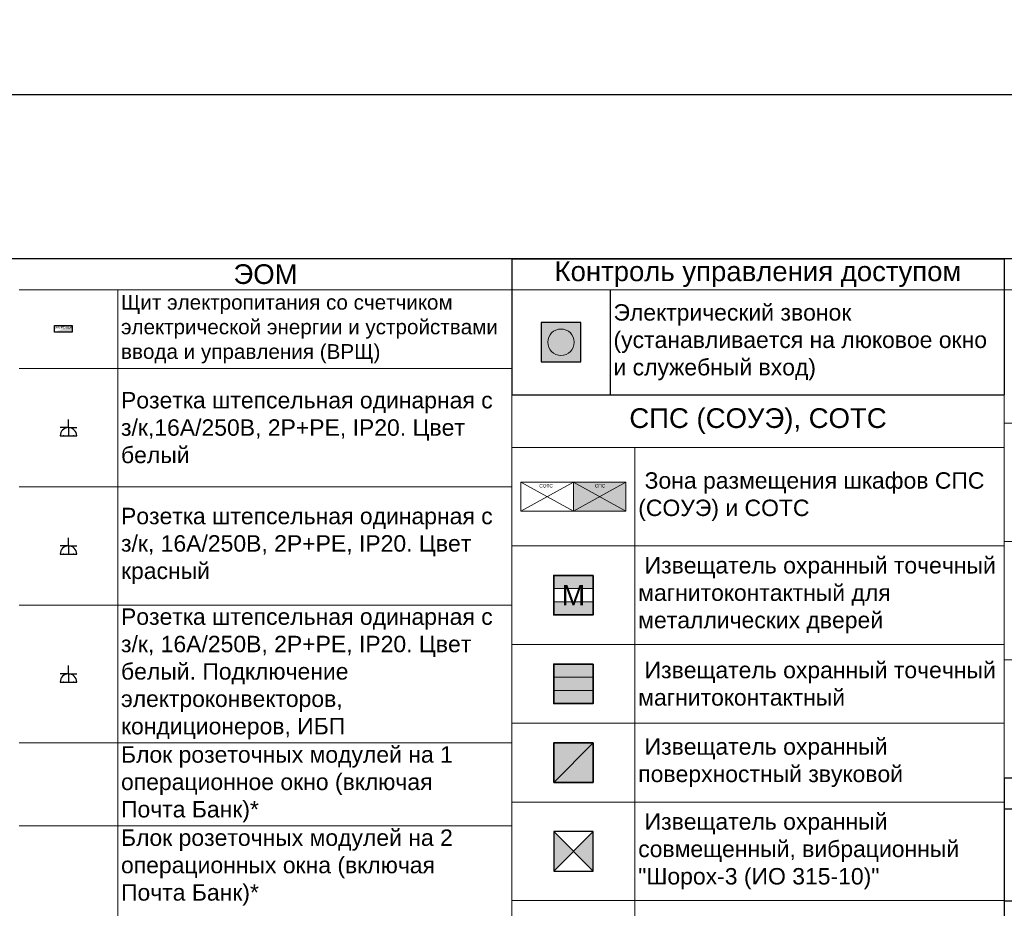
# Model space of a CAD drawing. Header units: millimetres. Extents: x -692150 to 2662533, y -92609 to 65084.
# Tile 84 of 256: x -8920 to 6071, y -37342 to -23815. Entities that reach past the tile are written whole.
import ezdxf
from ezdxf import colors
from ezdxf.entities.mleader import LeaderData, LeaderLine
from ezdxf.enums import TextEntityAlignment as Align
from ezdxf.math import Vec2, Vec3

# ---------------------------------------------------------------- set-up
doc = ezdxf.new("R2010")
doc.units = ezdxf.units.MM
doc.set_wipeout_variables(frame=1)
doc.linetypes.add('ACAD_ISO03W100', pattern=[30, 12, -18])
doc.linetypes.add('HIDDENX2', pattern=[19.05, 12.7, -6.35])
doc.layers.get('Defpoints').update_dxf_attribs({"color": 30})
for name, color, linetype, lineweight in [('06_АР_Размеры план схема', 235, 'Continuous', 0), ('10_АР_Мебель размеры', 255, 'Continuous', 0), ('20_АР_Сантехника', 250, 'Continuous', 0), ('СОТС_СПС_шкафы', 250, 'Continuous', 0)]:
    doc.layers.add(name, color=color, linetype=linetype, lineweight=lineweight)
doc.layers.add('1. ПОДЛОЖКА', color=7, linetype='Continuous', lineweight=0, true_color=0x9b9292)
doc.layers.add('ВК', color=7, linetype='Continuous')
doc.layers.add('ЭОМ', color=7, linetype='Continuous')
doc.styles.add('_ТЕКСТОВЫЙ', font='arial.ttf', dxfattribs={"width": 0.8})
doc.styles.add('HVAC_AEP', font='arial.ttf')
doc.styles.get("Standard").update_dxf_attribs({"font": 'arial.ttf'})

# ---------------------------------------------------------------- blocks, each defined once
blk = doc.blocks.new('A$C718078F5')
at = {"layer": 'ВК', "color": 162, "linetype": 'HIDDENX2', "lineweight": 50, "ltscale": 15, "true_color": 0x002eb8}
blk.add_lwpolyline([(-687, 0), (0, 0)], dxfattribs=at)
blk = doc.blocks.new('A$C7FEF6D7D')
at = {"layer": 'ВК', "lineweight": 30, "true_color": 0xffffff}
h = blk.add_hatch(color=7, dxfattribs=at)
h.dxf.hatch_style = 1
h.paths.add_polyline_path([(0, 0), (719, 0), (719, 490), (0, 490)])
at = {"layer": 'ВК', "color": 162, "linetype": 'HIDDENX2', "lineweight": 50, "ltscale": 15, "true_color": 0x002eb8}
blk.add_lwpolyline([(0, 0), (719, 0), (719, 490), (0, 490)], close=True, dxfattribs=at)
blk = doc.blocks.new('A$C27AF37FD')
at = {"layer": 'ВК', "color": 6, "lineweight": 30, "true_color": 0xff14ff}
blk.add_circle((-61, -44), 75, dxfattribs=at)
blk = doc.blocks.new('A$C562C2BC0')
at = {"layer": 'ВК', "color": 1, "lineweight": 30, "true_color": 0xff0a0a}
blk.add_circle((-101, 25), 25, dxfattribs=at)
at = {"layer": 'ВК', "color": 170, "lineweight": 30}
blk.add_circle((0, 25), 25, dxfattribs=at)
blk = doc.blocks.new('A$C0CBB4A9A')
at = {"layer": '1. ПОДЛОЖКА'}
blk.add_circle((0, 0), 290, dxfattribs=at)
at = {"layer": 'ВК', "color": 30, "linetype": 'ACAD_ISO03W100', "lineweight": 80, "ltscale": 10, "true_color": 0xff8000}
blk.add_circle((0, 0), 290, dxfattribs=at)
blk = doc.blocks.new('A$C071C39A0')
at = {"true_color": 0xff8000}
h = blk.add_hatch(dxfattribs=at)
h.set_pattern_fill('ANSI31', color=30, scale=50)
h.set_pattern_definition([(45, (-15265.88, 49237.48), (-112.2532, 112.2532), [])])
edge = h.paths.add_edge_path()
edge.add_arc((0, 0), 400, 0, 360)
at = {"layer": 'ВК', "color": 30, "linetype": 'ACAD_ISO03W100', "lineweight": 80, "ltscale": 10, "true_color": 0xff8000}
blk.add_circle((0, 0), 400, dxfattribs=at)
blk = doc.blocks.new('A$C31D87A00')
at = {"layer": '1. ПОДЛОЖКА', "flags": 128}
for points in [[(0, -159), (0, 159, -0.088516), (179, 190, -0.216396), (231, 156), (443, 178)], [(0, 159), (0, -159, 0.088516), (179, -190, 0.236942), (231, -156), (443, -178)], [(231, 156, 0.100176), (231, -156, -2.834723)], [(280, 122), (280, -122, 0.234943), (548, -166, 0.79706), (548, 165, 0.235162), (280, 122, 0.760119)]]:
    blk.add_lwpolyline(points, format="xyb", dxfattribs=at)
blk.add_lwpolyline([(280, 112), (280, -113, 0.238364), (546, -158, 0.798234), (546, 157, 0.238588)], format="xyb", close=True, dxfattribs=at)
at = {"layer": '1. ПОДЛОЖКА'}
blk.add_circle((132, 0), 15, dxfattribs=at)
at = {"layer": '20_АР_Сантехника', "flags": 128}
for points in [[(0, -159), (0, 159, -0.088516), (179, 190, -0.216396), (231, 156), (443, 178)], [(0, 159), (0, -159, 0.088516), (179, -190, 0.236942), (231, -156), (443, -178)], [(231, 156, 0.100176), (231, -156, -2.834723)], [(280, 122), (280, -122, 0.234943), (548, -166, 0.79706), (548, 165, 0.235162), (280, 122, 0.760119)]]:
    blk.add_lwpolyline(points, format="xyb", dxfattribs=at)
blk.add_lwpolyline([(280, 112), (280, -113, 0.238364), (546, -158, 0.798234), (546, 157, 0.238588)], format="xyb", close=True, dxfattribs=at)
at = {"layer": '20_АР_Сантехника'}
blk.add_circle((132, 0), 15, dxfattribs=at)
blk = doc.blocks.new('A$C13E67AF4')
at = {"layer": '1. ПОДЛОЖКА', "flags": 128}
for points in [[(240, 160), (0, 0), (240, -160)], [(240, 160), (443, 178)], [(240, -160), (240, 160)], [(240, -160), (443, -178)]]:
    blk.add_lwpolyline(points, dxfattribs=at)
blk.add_lwpolyline([(280, 122), (280, -122, 0.234943), (548, -166, 0.79706), (548, 165, 0.235162), (280, 122, 0.760119)], format="xyb", dxfattribs=at)
blk.add_lwpolyline([(280, 112), (280, -113, 0.238364), (546, -158, 0.798234), (546, 157, 0.238588)], format="xyb", close=True, dxfattribs=at)
at = {"layer": '1. ПОДЛОЖКА'}
blk.add_circle((132, 0), 15, dxfattribs=at)
at = {"layer": '20_АР_Сантехника', "flags": 128}
for points in [[(240, 160), (0, 0), (240, -160)], [(240, 160), (443, 178)], [(240, -160), (240, 160)], [(240, -160), (443, -178)]]:
    blk.add_lwpolyline(points, dxfattribs=at)
blk.add_lwpolyline([(280, 122), (280, -122, 0.234943), (548, -166, 0.79706), (548, 165, 0.235162), (280, 122, 0.760119)], format="xyb", dxfattribs=at)
blk.add_lwpolyline([(280, 112), (280, -113, 0.238364), (546, -158, 0.798234), (546, 157, 0.238588)], format="xyb", close=True, dxfattribs=at)
at = {"layer": '20_АР_Сантехника'}
blk.add_circle((132, 0), 15, dxfattribs=at)
blk = doc.blocks.new('A$C62AB405E')
at = {"layer": '1. ПОДЛОЖКА', "flags": 128}
for points in [[(-240, 0), (240, 0, -0.414214), (300, -60), (300, -440, -0.414214), (240, -500), (-240, -500, -0.414214), (-300, -440), (-300, -60, -0.414214)], [(-240, -73), (240, -73, -0.414214), (270, -103), (270, -440, -0.414214), (240, -470), (-240, -470, -0.414214), (-270, -440), (-270, -103, -0.414214)], [(35, -207, -0.967996), (-58, -207, -0.967996)]]:
    blk.add_lwpolyline(points, format="xyb", close=True, dxfattribs=at)
blk.add_lwpolyline([(-284, 0), (284, 0), (284, -38), (-284, -38)], close=True, dxfattribs=at)
at = {"layer": '20_АР_Сантехника', "flags": 128}
for points in [[(-240, 0), (240, 0, -0.414214), (300, -60), (300, -440, -0.414214), (240, -500), (-240, -500, -0.414214), (-300, -440), (-300, -60, -0.414214)], [(-240, -73), (240, -73, -0.414214), (270, -103), (270, -440, -0.414214), (240, -470), (-240, -470, -0.414214), (-270, -440), (-270, -103, -0.414214)], [(35, -207, -0.967996), (-58, -207, -0.967996)]]:
    blk.add_lwpolyline(points, format="xyb", close=True, dxfattribs=at)
blk.add_lwpolyline([(-284, 0), (284, 0), (284, -38), (-284, -38)], close=True, dxfattribs=at)
blk = doc.blocks.new('*T195')
at = {"color": 0, "linetype": 'ByBlock', "lineweight": -2, "transparency": 16777216}
for p, q in [((0, 0), (7500, 0)), ((0, 0), (0, -13803)), ((7500, 0), (7500, -13803)), ((0, -470), (7500, -470)), ((1500, -470), (1500, -13803)), ((0, -1870), (7500, -1870)), ((0, -3270), (7500, -3270)), ((0, -4670), (7500, -4670)), ((0, -6070), (7500, -6070)), ((0, -7753), (7500, -7753)), ((0, -9435), (7500, -9435)), ((0, -10835), (7500, -10835)), ((0, -12235), (7500, -12235)), ((0, -13803), (7500, -13803))]:
    blk.add_line(p, q, dxfattribs=at)
at = {"color": 0, "lineweight": 15, "transparency": 16777216}
for name, p in [('A$C718078F5', (1093, -1170)), ('A$C7FEF6D7D', (390, -2815)), ('A$C27AF37FD', (811, -3926)), ('A$C562C2BC0', (800, -5395)), ('A$C0CBB4A9A', (750, -6912)), ('A$C071C39A0', (750, -8594)), ('A$C31D87A00', (410, -10135)), ('A$C13E67AF4', (410, -11535)), ('A$C62AB405E', (750, -12769))]:
    blk.add_blockref(name, p, dxfattribs=at)
at = {"color": 0, "lineweight": 15, "transparency": 16777216, "style": 'HVAC_AEP'}
for s, insert, char_height, width, attachment_point in [('{\\C256;ВК}', (3750, -235), 300, 7497, 5), ('Труба канализации в земле', (1550, -1170), 250, 5900, 4), ('Зона размещения септика', (1550, -2570), 250, 5900, 4), ('Выпуск канализации + фановый стояк', (1550, -3970), 250, 5900, 4), ('Ввод ( ы) воды + узлы учета расхода^Jводы', (1550, -5370), 250, 5900, 4), ('Бак для запаса воды накопительный с погружным насосом(d200л) без скважины', (1550, -6912), 250, 5900, 4), ('Бак для запаса воды накопительный с погружным насосом(100л) со скважиной', (1550, -8594), 250, 5900, 4), ('Унитаз', (1550, -10135), 250, 5900, 4), ('Унитаз угловой', (1550, -11535), 250, 5900, 4), ('Раковина прямоугольная с зеркалом', (1550, -13019), 250, 5900, 4)]:
    blk.add_mtext(s, dxfattribs=dict(at, insert=insert, char_height=char_height, width=width, attachment_point=attachment_point))
blk = doc.blocks.new('_Dot')
at = {"color": 0, "linetype": 'ByBlock', "lineweight": -2}
blk.add_line((-0.5, 0), (-1, 0), dxfattribs=at)
at = {"color": 0, "linetype": 'ByBlock', "const_width": 0.5}
blk.add_lwpolyline([(-0.25, 0, 1), (0.25, 0, 1)], format="xyb", close=True, dxfattribs=at)
blk = doc.blocks.new('A$C039304F4')
at = {"true_color": 0x1f42c1}
h = blk.add_hatch(color=162, dxfattribs=at)
h.dxf.hatch_style = 1
h.paths.add_polyline_path([(-300, 0), (0, 0), (0, 300), (-300, 300)])
h.paths.add_polyline_path([(-49.3, 150, -1), (-250.7, 150, -1)], flags=16)
at = {"lineweight": 0, "true_color": 0xed1f24}
h = blk.add_hatch(color=240, dxfattribs=at)
h.dxf.hatch_style = 1
edge = h.paths.add_edge_path()
edge.add_arc((-150, 150), 100.7, 0, 360)
at = {"color": 162, "true_color": 0x1f42c1}
blk.add_lwpolyline([(-300, 0), (0, 0), (0, 300), (-300, 300)], close=True, dxfattribs=at)
at = {"color": 240, "lineweight": 0, "true_color": 0xed1f24}
blk.add_circle((-150, 150), 100.7, dxfattribs=at)
blk = doc.blocks.new('*T667')
at = {"color": 0, "linetype": 'ByBlock', "lineweight": -2, "transparency": 16777216}
for p, q in [((0, 0), (7497, 0)), ((0, 0), (0, -2070)), ((7497, 0), (7497, -2070)), ((1498, -470), (1498, -2070)), ((0, -2070), (7497, -2070))]:
    blk.add_line(p, q, dxfattribs=at)
at = {"color": 0, "linetype": 'ByBlock', "lineweight": 9, "transparency": 16777216}
blk.add_line((0, -470), (7497, -470), dxfattribs=at)
at = {"color": 0, "lineweight": 15, "transparency": 16777216, "xscale": 2, "yscale": 2, "zscale": 2}
blk.add_blockref('A$C039304F4', (1049, -1570), dxfattribs=at)
at = {"color": 0, "lineweight": 15, "transparency": 16777216, "style": 'HVAC_AEP'}
for s, insert, char_height, width, attachment_point in [('{\\C256;Контроль управления доступом}', (3748, -235), 300, 7494, 5), ('Электрический звонок (устанавливается на люковое окно и служебный вход)', (1548, -1270), 250, 5898.5, 4)]:
    blk.add_mtext(s, dxfattribs=dict(at, insert=insert, char_height=char_height, width=width, attachment_point=attachment_point))
blk = doc.blocks.new('Шкаф СОТС')
at = {"color": 6, "lineweight": -2, "true_color": 0xe609f6}
for p, q in [((0, 0), (399.8, 0)), ((0, -220), (0, 0)), ((0, 0), (399.8, -220)), ((0, -220), (399.8, 0)), ((399.8, 0), (399.8, -220)), ((399.8, -220), (0, -220))]:
    blk.add_line(p, q, dxfattribs=at)
at = {"insert": (140, -14.4), "char_height": 26.25, "attachment_point": 1}
blk.add_mtext_dynamic_manual_height_columns('{\\C7;СОТС}', width=330.635, gutter_width=12.5, heights=[148.8], dxfattribs=at)
blk = doc.blocks.new('Шкаф СПС')
at = {"lineweight": -2, "transparency": 33554534}
h = blk.add_hatch(color=253, dxfattribs=at)
h.dxf.hatch_style = 1
h.paths.add_polyline_path([(399.8, 0), (0, 0), (0, -220), (399.8, -220)])
at = {"color": 6, "lineweight": -2, "true_color": 0xe609f6}
for p, q in [((0, 0), (399.8, 0)), ((0, -220), (0, 0)), ((0, 0), (399.8, -220)), ((0, -220), (399.8, 0)), ((399.8, 0), (399.8, -220)), ((399.8, -220), (0, -220))]:
    blk.add_line(p, q, dxfattribs=at)
at = {"insert": (163.1, -14.4), "char_height": 26.25, "attachment_point": 1}
blk.add_mtext_dynamic_manual_height_columns('{\\C7;СПС}', width=330.635, gutter_width=12.5, heights=[148.8], dxfattribs=at)
blk = doc.blocks.new('_DotSmall')
at = {"color": 0, "linetype": 'ByBlock', "const_width": 0.5}
blk.add_lwpolyline([(-0.0625, 0, 1), (0.0625, 0, 1)], format="xyb", close=True, dxfattribs=at)
blk = doc.blocks.new('Электрощит')
h = blk.add_hatch(color=0)
h.dxf.hatch_style = 1
h.paths.add_polyline_path([(55, 108), (-215, 8), (55, 8)])
at = {"color": 10}
blk.add_lwpolyline([(-215, 108), (55, 108), (55, 8), (-215, 8)], close=True, dxfattribs=at)
at = {"insert": (-209, 102), "char_height": 35, "attachment_point": 1}
blk.add_mtext_dynamic_manual_height_columns('{\\C10;Электрощит}', width=288.46, gutter_width=12.5, heights=[0], dxfattribs=at)
blk = doc.blocks.new('A$C21545FF3')
at = {"layer": 'ЭОМ', "color": 0, "linetype": 'Continuous', "lineweight": 30}
for p, q in [((-125, 125), (-125, 250)), ((-125, 125), (-250, 125)), ((-250, 0), (0, 0)), ((-125, 125), (0, 125)), ((-125, 125), (-125, 0))]:
    blk.add_line(p, q, dxfattribs=at)
blk.add_arc((-125, 0), 125, 0, 180, dxfattribs=at)
for p in [(-200, 0), (-50, 0)]:
    blk.add_point(p, dxfattribs=at)
blk = doc.blocks.new('A$C723C25D3')
at = {"layer": 'ЭОМ', "color": 240, "linetype": 'Continuous', "lineweight": 30, "true_color": 0xed1f24}
for p, q in [((-125, 125), (-125, 250)), ((-125, 125), (-250, 125)), ((-250, 0), (0, 0)), ((-125, 125), (0, 125)), ((-125, 125), (-125, 0))]:
    blk.add_line(p, q, dxfattribs=at)
blk.add_arc((-125, 0), 125, 0, 180, dxfattribs=at)
for p in [(-200, 0), (-50, 0)]:
    blk.add_point(p, dxfattribs=at)
blk = doc.blocks.new('A$C04A026A4')
at = {"layer": 'ЭОМ', "color": 114, "linetype": 'Continuous', "lineweight": 30, "true_color": 0x139b48}
for p, q in [((-125, 125), (-125, 250)), ((-125, 125), (-250, 125)), ((-250, 0), (0, 0)), ((-125, 125), (0, 125)), ((-125, 125), (-125, 0))]:
    blk.add_line(p, q, dxfattribs=at)
blk.add_arc((-125, 0), 125, 0, 180, dxfattribs=at)
for p in [(-200, 0), (-50, 0)]:
    blk.add_point(p, dxfattribs=at)
blk = doc.blocks.new('A$C405C0DB7')
at = {"color": 114, "lineweight": 35, "true_color": 0x139b48}
blk.add_wipeout([(-300, -100), (-300, -200), (0, -200), (0, -100)], dxfattribs=at)
at = {"lineweight": 5, "true_color": 0x139b48}
h = blk.add_hatch(color=114, dxfattribs=at)
h.dxf.hatch_style = 1
h.paths.add_polyline_path([(0, 0), (-300, 0), (-300, -100), (0, -100)])
h = blk.add_hatch(color=114, dxfattribs=at)
h.dxf.hatch_style = 1
h.paths.add_polyline_path([(0, -200), (-300, -200), (-300, -300), (0, -300)])
at = {"color": 6, "lineweight": 0}
for p, q in [((-300, -100), (0, -100)), ((-300, -200), (0, -200))]:
    blk.add_line(p, q, dxfattribs=at)
at = {"color": 114, "lineweight": 0, "true_color": 0x139b48}
for p, q in [((-300, -100), (0, -100)), ((-300, -200), (0, -200))]:
    blk.add_line(p, q, dxfattribs=at)
at = {"color": 114, "lineweight": 35, "true_color": 0x139b48}
blk.add_lwpolyline([(0, 0), (-300, 0), (-300, -300), (0, -300)], close=True, dxfattribs=at)
blk.add_text('М', height=154.1).set_placement((-150, -150), align=Align.MIDDLE_CENTER)
blk = doc.blocks.new('A$C17E05CC0')
at = {"lineweight": 5, "true_color": 0xe609f6}
h = blk.add_hatch(color=6, dxfattribs=at)
h.dxf.hatch_style = 1
h.paths.add_polyline_path([(0, 0), (-300, 0), (-300, -100), (0, -100)])
at = {"true_color": 0xffffff}
h = blk.add_hatch(color=7, dxfattribs=at)
h.dxf.hatch_style = 1
h.paths.add_polyline_path([(0, -200), (0, -100), (-300, -100), (-300, -200)])
at = {"lineweight": 5, "true_color": 0xe609f6}
h = blk.add_hatch(color=6, dxfattribs=at)
h.dxf.hatch_style = 1
h.paths.add_polyline_path([(0, -200), (-300, -200), (-300, -300), (0, -300)])
at = {"color": 6, "lineweight": 0}
for p, q in [((-300, -100), (0, -100)), ((-300, -200), (0, -200))]:
    blk.add_line(p, q, dxfattribs=at)
at = {"color": 6, "lineweight": 35, "true_color": 0xe609f6}
blk.add_lwpolyline([(0, 0), (-300, 0), (-300, -300), (0, -300)], close=True, dxfattribs=at)
blk = doc.blocks.new('A$C4CAF72EE')
at = {"true_color": 0xffffff}
h = blk.add_hatch(color=7, dxfattribs=at)
h.dxf.hatch_style = 1
h.paths.add_polyline_path([(0, -300), (0, 0), (-300, -300)])
at = {"lineweight": 0, "true_color": 0x1e2ad2}
h = blk.add_hatch(color=162, dxfattribs=at)
h.dxf.hatch_style = 1
h.paths.add_polyline_path([(0, 0), (-300, 0), (-300, -300)])
at = {"color": 5}
blk.add_line((-300, -300), (0, 0), dxfattribs=at)
at = {"color": 162, "lineweight": 35, "true_color": 0x1e2ad2}
blk.add_lwpolyline([(-300, -300), (0, -300), (0, 0), (-300, 0)], close=True, dxfattribs=at)
blk = doc.blocks.new('A$C2AA539EC')
blk.add_wipeout([(-300, 0), (-300, -300), (0, -300), (0, 0)])
h = blk.add_hatch(color=256)
h.dxf.hatch_style = 1
h.paths.add_polyline_path([(-300, -300), (-150, -150), (-300, 0)])
h.paths.add_polyline_path([(-150, -150), (0, -300), (0, 0)])
for p, q in [((-300, -300), (0, 0)), ((0, -300), (-300, 0))]:
    blk.add_line(p, q)
at = {"lineweight": 25}
blk.add_lwpolyline([(-300, -300), (0, -300), (0, 0), (-300, 0)], close=True, dxfattribs=at)

msp = doc.modelspace()

# ---------------------------------------------------------------- linework, layer by layer
at = {"lineweight": 15}
for p, q in [((-8927.1, -27455.1), (-1427.1, -27455.1)), ((-1427.1, -27455.1), (-1427.1, -42220.2)), ((6069.9, -27455.1), (13569.9, -27455.1)), ((6069.9, -27455.1), (6069.9, -35357.5)), ((-8927.1, -27924.8), (-1427.1, -27924.8)), ((-7427.1, -27924.8), (-7427.1, -42220.2)), ((6069.9, -27924.8), (13569.9, -27924.8)), ((-8927.1, -29124.8), (-1427.1, -29124.8)), ((-1427.1, -29524.8), (6069.9, -29524.8)), ((-1427.1, -29524.8), (-1427.1, -46124.8)), ((6069.9, -29524.8), (6069.9, -46124.8)), ((6069.9, -29957.5), (13569.9, -29957.5)), ((-1427.1, -30324.8), (6069.9, -30324.8)), ((447.9, -30324.8), (447.9, -46124.8)), ((-8927.1, -30924.8), (-1427.1, -30924.8)), ((6069.9, -31757.5), (13569.9, -31757.5)), ((-1427.1, -31824.8), (6069.9, -31824.8)), ((-8927.1, -32724.8), (-1427.1, -32724.8)), ((-1427.1, -33324.8), (6069.9, -33324.8)), ((6069.9, -33557.5), (13569.9, -33557.5)), ((-1427.1, -34524.8), (6069.9, -34524.8)), ((-8927.1, -34821.1), (-1427.1, -34821.1)), ((6069.9, -35357.5), (13569.9, -35357.5)), ((-1427.1, -35724.8), (6069.9, -35724.8)), ((-8927.1, -36087.5), (-1427.1, -36087.5)), ((-1427.1, -37224.8), (6069.9, -37224.8))]:
    msp.add_line(p, q, dxfattribs=at)
at = {"layer": 'Defpoints', "color": 1}
msp.add_lwpolyline([(-158394.8, -24951.8), (39622.9, -24951.8), (39622.9, -57789.5), (-158394.8, -57789.5)], close=True, dxfattribs=at)
at = {"layer": 'Defpoints'}
msp.add_lwpolyline([(39622.9, -27455.1), (-153407.1, -27455.1)], dxfattribs=at)

# ---------------------------------------------------------------- block references
for name, p in [('*T667', (-1427.1, -27455.1)), ('*T195', (6069.9, -35357.5))]:
    msp.add_blockref(name, p)
at = {"lineweight": 15}
for name, p in [('Электрощит', (-8177.1, -28578.8)), ('A$C04A026A4', (-8052.1, -33897.9))]:
    msp.add_blockref(name, p, dxfattribs=at)
at = {"color": 170, "lineweight": 15}
msp.add_blockref('A$C21545FF3', (-8052.1, -30149.8, 0), dxfattribs=at)
at = {"color": 10, "lineweight": 15}
msp.add_blockref('A$C723C25D3', (-8052.1, -31949.8, 0), dxfattribs=at)
at = {"lineweight": 15, "xscale": 2, "yscale": 2, "zscale": 2}
for name, p in [('A$C17E05CC0', (-189.6, -33624.8)), ('A$C4CAF72EE', (-189.6, -34824.8))]:
    msp.add_blockref(name, p, dxfattribs=at)
at = {"layer": 'СОТС_СПС_шкафы', "lineweight": 15, "xscale": 2, "yscale": 2, "zscale": 2}
for name, p in [('Шкаф СОТС', (-1289.1, -30854.8)), ('Шкаф СПС', (-489.6, -30854.8))]:
    msp.add_blockref(name, p, dxfattribs=at)

# ---------------------------------------------------------------- texts
at = {"lineweight": 15, "style": 'HVAC_AEP'}
for s, insert, char_height, width, attachment_point in [('{\\C256;ЭОМ}', (-5177.1, -27689.9), 300, 7497, 5), ('{\\H0.9x;\\C256;Щит электропитания со счетчиком \\Pэлектрической энергии и устройствами ввода и управления (ВРЩ)}', (-7377.1, -28524.8), 250, 5900, 4), ('Розетка штепсельная одинарная с з/к,16А/250В, 2P+PE, IP20. Цвет белый', (-7377.1, -30024.8), 250, 5900, 4), ('{\\C256;СПС (СОУЭ), СОТС}', (2321.4, -29924.8), 300, 7494, 5), ('{\\C256; Зона размещения шкафов СПС (СОУЭ) и СОТС}', (497.9, -31074.8), 250, 5522, 4), ('Розетка штепсельная одинарная с з/к, 16А/250В, 2P+PE, IP20. Цвет красный', (-7377.1, -31824.8), 250, 5900, 4), ('{\\C256; Извещатель охранный точечный магнитоконтактный для металлических дверей}', (497.9, -32574.8), 250, 5522, 4), ('Розетка штепсельная одинарная с з/к, 16А/250В, 2P+PE, IP20. Цвет белый. Подключение электроконвекторов, кондиционеров, ИБП', (-7377.1, -33772.9), 250, 5900, 4), ('{\\C256; Извещатель охранный точечный магнитоконтактный}', (497.9, -33924.8), 250, 5522, 4), ('{\\C256; Извещатель охранный поверхностный звуковой}', (497.9, -35124.8), 250, 5522, 4), ('Блок розеточных модулей на 1 операционное окно (включая   Почта Банк){\\C1;\\c395001;*}', (-7377.1, -35454.3), 250, 5900, 4), ('{\\C256; Извещатель охранный совмещенный, вибрационный "Шорох-3 (ИО 315-10)"}', (497.9, -36474.8), 250, 5522, 4), ('Блок розеточных модулей на 2 операционных окна (включая   Почта Банк){\\C1;\\c395001;*}', (-7377.1, -36720.7), 250, 5900, 4)]:
    msp.add_mtext(s, dxfattribs=dict(at, insert=insert, char_height=char_height, width=width, attachment_point=attachment_point))

# ---------------------------------------------------------------- leaders
at = {"color": 162, "linetype": 'HIDDENX2', "lineweight": 30, "ltscale": 15, "true_color": 0x002eb8}
ml = msp.add_multileader_mtext('Standard', dxfattribs=at)
ml.set_content('\\pxi-3,l4,t4;Модуль Тип 1.1', color=(0, 46, 184), style='_ТЕКСТОВЫЙ')
ml.set_leader_properties(lineweight=0)
ml.set_arrow_properties(name='DOT')
ml.build(insert=Vec2(0, 0))
ml.multileader.update_dxf_attribs({"text_left_attachment_type": 6, "text_right_attachment_type": 6, "dogleg_length": 0.36, "arrow_head_size": 50, "scale": 100})
ctx = ml.context
ctx.base_point, ctx.scale, ctx.char_height, ctx.arrow_head_size, ctx.landing_gap_size, ctx.plane_origin = Vec3(65996.7, -36931.4), 100, 250, 50, 100, Vec3(52171.1, -31780.7)
ctx.left_attachment, ctx.right_attachment, ctx.text_align_type, ctx.attachment_type = 6, 6, 1, 2
notes = []
notes.append((ctx, [(0, (0, 0, 0), (0, 0), (1, 0), 1, [])]))
ctx.mtext.insert, ctx.mtext.width, ctx.mtext.defined_height, ctx.mtext.alignment, ctx.mtext.flow_direction = Vec3(67071.2, -36607.9), 6846.369, 600.4, 2, 5
ml = msp.add_multileader_mtext('Standard', dxfattribs=at)
ml.set_content('\\pxi-3,l4,t4;Модуль Тип 1.2', color=(0, 46, 184), style='_ТЕКСТОВЫЙ')
ml.set_leader_properties(lineweight=0)
ml.set_arrow_properties(name='DOT')
ml.build(insert=Vec2(0, 0))
ml.multileader.update_dxf_attribs({"text_left_attachment_type": 6, "text_right_attachment_type": 6, "dogleg_length": 0.36, "arrow_head_size": 50, "scale": 100})
ctx = ml.context
ctx.base_point, ctx.scale, ctx.char_height, ctx.arrow_head_size, ctx.landing_gap_size, ctx.plane_origin = Vec3(65992.3, -39013.3), 100, 250, 50, 100, Vec3(52166.7, -33862.6)
ctx.left_attachment, ctx.right_attachment, ctx.text_align_type, ctx.attachment_type = 6, 6, 1, 2
notes.append((ctx, [(0, (0, 0, 0), (0, 0), (1, 0), 1, [])]))
ctx.mtext.insert, ctx.mtext.width, ctx.mtext.defined_height, ctx.mtext.alignment, ctx.mtext.flow_direction = Vec3(67085.1, -38689.8), 6846.369, 600.4, 2, 5
at = {"layer": '06_АР_Размеры план схема'}
ml = msp.add_multileader_mtext('Standard', dxfattribs=at)
ml.set_content('{\\L\\C256;2.1}', color=7, style='_ТЕКСТОВЫЙ')
ml.set_leader_properties(linetype='Continuous', lineweight=0)
ml.set_arrow_properties(name='DOTSMALL')
ml.build(insert=Vec2(0, 0))
ml.multileader.update_dxf_attribs({"has_dogleg": 0, "text_left_attachment_type": 6, "text_right_attachment_type": 6, "dogleg_length": 0, "arrow_head_size": 200})
ctx = ml.context
ctx.base_point, ctx.char_height, ctx.arrow_head_size, ctx.landing_gap_size, ctx.plane_origin = Vec3(94185.5, -43407.5), 150, 200, 50, Vec3(86899.8, -41274.7)
ctx.left_attachment, ctx.right_attachment = 6, 6
notes.append((ctx, [(0, (0, 0, 0), (0, 0), (1, 0), 1, [])]))
ctx.mtext.insert, ctx.mtext.width, ctx.mtext.flow_direction = Vec3(94235.5, -43227.5), 279.995, 5
ml = msp.add_multileader_mtext('Standard', dxfattribs=at)
ml.set_content('{\\L\\C256;10.1}', color=7, style='_ТЕКСТОВЫЙ')
ml.set_leader_properties(linetype='Continuous', lineweight=0)
ml.set_arrow_properties(name='DOTSMALL')
ml.build(insert=Vec2(0, 0))
ml.multileader.update_dxf_attribs({"has_dogleg": 0, "text_left_attachment_type": 6, "text_right_attachment_type": 6, "dogleg_length": 0, "arrow_head_size": 200})
ctx = ml.context
ctx.base_point, ctx.char_height, ctx.arrow_head_size, ctx.landing_gap_size, ctx.plane_origin = Vec3(94930.1, -45712.3), 150, 200, 50, Vec3(87644.4, -43579.5)
ctx.left_attachment, ctx.right_attachment = 6, 6
notes.append((ctx, [(0, (0, 0, 0), (0, 0), (1, 0), 1, [])]))
ctx.mtext.insert, ctx.mtext.width, ctx.mtext.flow_direction = Vec3(94980.1, -45532.3), 3264.108, 5
ml = msp.add_multileader_mtext('Standard', dxfattribs=at)
ml.set_content('{\\L\\C256;4.5}', color=7, style='_ТЕКСТОВЫЙ')
ml.set_leader_properties(linetype='Continuous', lineweight=0)
ml.set_arrow_properties(name='DOTSMALL')
ml.build(insert=Vec2(0, 0))
ml.multileader.update_dxf_attribs({"has_dogleg": 0, "text_left_attachment_type": 6, "text_right_attachment_type": 6, "dogleg_length": 0, "arrow_head_size": 200})
ctx = ml.context
ctx.base_point, ctx.char_height, ctx.arrow_head_size, ctx.landing_gap_size, ctx.plane_origin = Vec3(98183.2, -44697.1), 150, 200, 50, Vec3(90897.5, -42813.2)
ctx.left_attachment, ctx.right_attachment = 6, 6
notes.append((ctx, [(0, (0, 0, 0), (0, 0), (1, 0), 1, [])]))
ctx.mtext.insert, ctx.mtext.width, ctx.mtext.flow_direction = Vec3(98233.2, -44517.1), 628.463, 5
ml = msp.add_multileader_mtext('Standard', dxfattribs=at)
ml.set_content('{\\L\\C256;8.7}', color=7, style='_ТЕКСТОВЫЙ')
ml.set_leader_properties(linetype='Continuous', lineweight=0)
ml.set_arrow_properties(name='DOTSMALL')
ml.build(insert=Vec2(0, 0))
ml.multileader.update_dxf_attribs({"has_dogleg": 0, "text_left_attachment_type": 6, "text_right_attachment_type": 6, "dogleg_length": 0, "arrow_head_size": 200})
ctx = ml.context
ctx.base_point, ctx.char_height, ctx.arrow_head_size, ctx.landing_gap_size, ctx.plane_origin = Vec3(97845.5, -43230.1), 150, 200, 50, Vec3(90559.9, -41447.3)
ctx.left_attachment, ctx.right_attachment = 6, 6
notes.append((ctx, [(0, (0, 0, 0), (0, 0), (1, 0), 1, [])]))
ctx.mtext.insert, ctx.mtext.width, ctx.mtext.defined_height, ctx.mtext.flow_direction = Vec3(97895.5, -43050.1), 399.909, 280.7, 5
at = {"layer": '10_АР_Мебель размеры', "color": 10}
ml = msp.add_multileader_mtext('Standard', dxfattribs=at)
ml.set_content('5%', color=10, style='_ТЕКСТОВЫЙ')
ml.set_leader_properties(lineweight=0)
ml.set_arrow_properties(name='DOT')
ml.build(insert=Vec2(0, 0))
ml.multileader.update_dxf_attribs({"text_left_attachment_type": 6, "text_right_attachment_type": 6, "dogleg_length": 0.36, "arrow_head_size": 50, "scale": 100})
ctx = ml.context
ctx.base_point, ctx.scale, ctx.char_height, ctx.arrow_head_size, ctx.landing_gap_size, ctx.plane_origin, ctx.plane_x_axis, ctx.plane_y_axis = Vec3(-38450.5, -46648.4), 100, 250, 50, 100, Vec3(-43469.7, -36575.3), Vec3(0, 1), Vec3(-1, 0)
ctx.left_attachment, ctx.right_attachment, ctx.attachment_type = 6, 6, 2
notes.append((ctx, [(0, (0, 0, 0), (0, 0), (1, 0), 1, [])]))
ctx.mtext.insert, ctx.mtext.text_direction, ctx.mtext.rotation, ctx.mtext.width, ctx.mtext.defined_height, ctx.mtext.flow_direction = Vec3(-38750.5, -46548.4), Vec3(0, 1), 1.5707963, 525.565, 310.2, 5
ml = msp.add_multileader_mtext('Standard', dxfattribs=at)
ml.set_content('5%', color=10, style='_ТЕКСТОВЫЙ')
ml.set_leader_properties(lineweight=0)
ml.set_arrow_properties(name='DOT')
ml.build(insert=Vec2(0, 0))
ml.multileader.update_dxf_attribs({"text_left_attachment_type": 6, "text_right_attachment_type": 6, "dogleg_length": 0.36, "arrow_head_size": 50, "scale": 100})
ctx = ml.context
ctx.base_point, ctx.scale, ctx.char_height, ctx.arrow_head_size, ctx.landing_gap_size, ctx.plane_origin, ctx.plane_x_axis, ctx.plane_y_axis = Vec3(-37386.6, -46548), 100, 250, 50, 100, Vec3(-42405.8, -36474.9), Vec3(0, 1), Vec3(-1, 0)
ctx.left_attachment, ctx.right_attachment, ctx.attachment_type = 6, 6, 2
notes.append((ctx, [(0, (0, 0, 0), (0, 0), (1, 0), 1, [])]))
ctx.mtext.insert, ctx.mtext.text_direction, ctx.mtext.rotation, ctx.mtext.width, ctx.mtext.defined_height, ctx.mtext.flow_direction = Vec3(-37686.6, -46448), Vec3(0, 1), 1.5707963, 525.565, 310.2, 5
for ctx, leaders in notes:
    for number, flags, end, landing, length, lines in leaders:
        leader = LeaderData()
        leader.index, (leader.has_last_leader_line, leader.has_dogleg_vector, leader.attachment_direction) = number, flags
        leader.last_leader_point, leader.dogleg_vector, leader.dogleg_length = Vec3(end), Vec3(landing), length
        for number, points, colour, breaks in lines:
            line = LeaderLine()
            line.index, line.vertices, line.color, line.breaks = number, Vec3.list(points), colors.encode_raw_color(colour), breaks
            leader.lines.append(line)
        ctx.leaders.append(leader)

# ---------------------------------------------------------------- next in the draw order: block references
at = {"lineweight": 15, "xscale": 2, "yscale": 2, "zscale": 2}
for name, p in [('A$C405C0DB7', (-189.6, -32274.8)), ('A$C2AA539EC', (-189.6, -36174.8))]:
    msp.add_blockref(name, p, dxfattribs=at)

doc.saveas('drawing.dxf')
